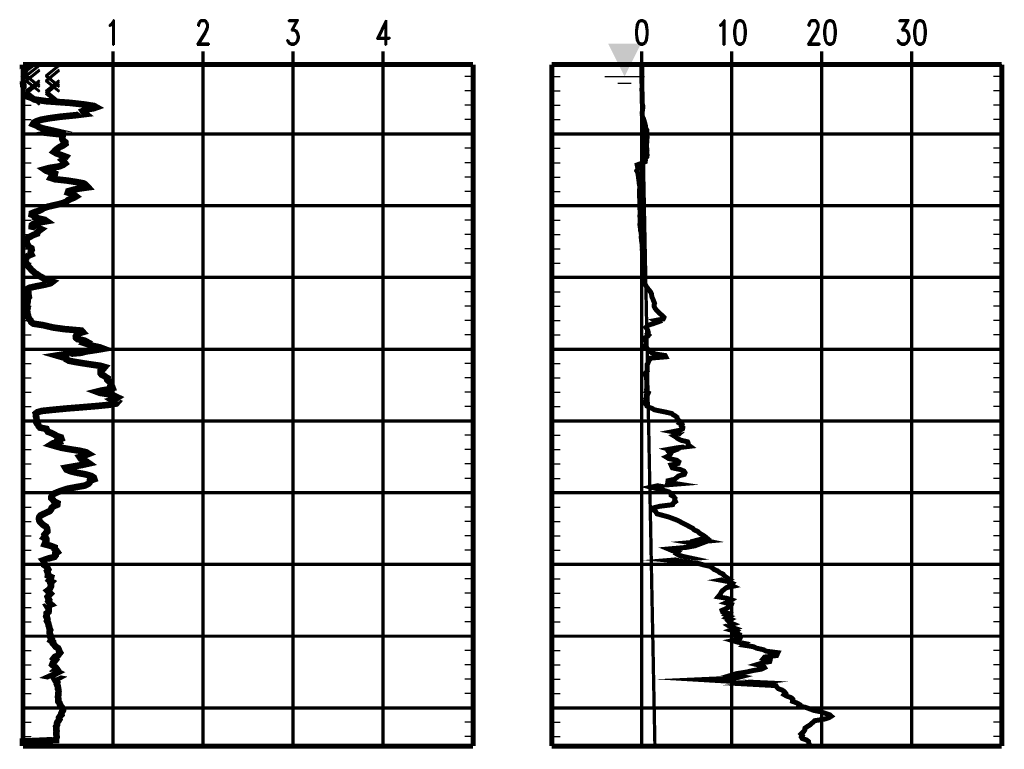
# Model space of a CAD drawing. Extents: x 0 to 10.2, y 0 to 7.6.
# Tile 3 of 5: x 2 to 5, y 3.7 to 5.9. Entities that reach past the tile are written whole.
import ezdxf
from ezdxf.enums import TextEntityAlignment as Align

# ---------------------------------------------------------------- set-up
doc = ezdxf.new("R2010")
doc.units = 0
for name, pattern in [('Dash', [0.12, 0.08, -0.04]), ('Dot', [0.04, 0, -0.04]), ('Solid', [0])]:
    doc.linetypes.add(name, pattern=pattern)
doc.layers.get('0').update_dxf_attribs({"linetype": 'Solid'})
doc.styles.add('ROMAND', font='romand', dxfattribs={"height": 1})

# ---------------------------------------------------------------- blocks, each defined once
blk = doc.blocks.new('DGRFC_WTLEV2')
at = {"color": 7, "linetype": 'Solid'}
for points in [[(-0.06, 0), (0.06, 0)], [(-0.02, -0.02), (0.02, -0.02)]]:
    blk.add_lwpolyline(points, dxfattribs=at)
at = {"color": 7}
blk.add_solid([(0, 0), (0.05, 0.1), (0, 0), (-0.05, 0.1)], dxfattribs=at)

msp = doc.modelspace()

# ---------------------------------------------------------------- linework, layer by layer
at = {"color": 8, "linetype": 'Solid', "const_width": 0.01}
for points in [[(2.27, 5.75), (2.27, 5.79)], [(2.542, 5.75), (2.542, 5.79)], [(2.814, 5.75), (2.814, 5.79)], [(3.086, 5.75), (3.086, 5.79)], [(3.868, 5.75), (3.868, 5.79)], [(3.868, 5.75), (3.868, 5.79)], [(4.14, 5.75), (4.14, 5.79)], [(4.14, 5.75), (4.14, 5.79)], [(4.412, 5.75), (4.412, 5.79)], [(4.412, 5.75), (4.412, 5.79)], [(4.684, 5.75), (4.684, 5.79)], [(4.684, 5.75), (4.684, 5.79)]]:
    msp.add_lwpolyline(points, dxfattribs=at)
at = {"color": 96, "linetype": 'Solid', "const_width": 0.02}
for points in [[(1.998, 5.75), (1.998, 5.7469), (1.998, 5.7436), (2.0113, 5.7404), (2.0067, 5.737), (2.0051, 5.7335), (2.0024, 5.73), (1.998, 5.7265)], [(1.998, 5.7185), (1.9999, 5.7157), (1.9996, 5.7119), (1.998, 5.7094)], [(1.998, 5.7004), (1.9985, 5.6965), (1.9983, 5.6917), (1.9991, 5.6867), (1.9991, 5.6816), (1.998, 5.6783)], [(1.998, 5.6603), (2.0072, 5.655), (2.0233, 5.6496), (2.032, 5.6444), (2.069, 5.6391), (2.1397, 5.6342), (2.183, 5.6293), (2.2126, 5.6246), (2.2194, 5.6208), (2.2115, 5.618), (2.1938, 5.6152), (2.1851, 5.6124), (2.1786, 5.6096), (2.1805, 5.6066), (2.1838, 5.6037), (2.1876, 5.6006), (2.1563, 5.5967), (2.1109, 5.5922), (2.0772, 5.5876), (2.0524, 5.5831), (2.0388, 5.5786), (2.0309, 5.5742), (2.0282, 5.5697), (2.0393, 5.5652), (2.0467, 5.5607), (2.0606, 5.5563), (2.0815, 5.5517), (2.1008, 5.5472), (2.0772, 5.5427), (2.1177, 5.5382), (2.1177, 5.5337), (2.1171, 5.5305), (2.1166, 5.5251), (2.119, 5.5202), (2.1258, 5.5154), (2.1264, 5.5105), (2.1193, 5.5056), (2.109, 5.5007), (2.1022, 5.4958), (2.0959, 5.4909), (2.0913, 5.486), (2.1, 5.481), (2.1144, 5.476), (2.1275, 5.471), (2.1237, 5.4661), (2.1166, 5.4611), (2.122, 5.4562), (2.1256, 5.4513), (2.1188, 5.4465), (2.1068, 5.4418), (2.0777, 5.4374), (2.0622, 5.4331), (2.0684, 5.4288), (2.082, 5.4245), (2.0946, 5.4202), (2.0937, 5.416), (2.0842, 5.4117), (2.0818, 5.4074), (2.0951, 5.4032), (2.1321, 5.3991), (2.1579, 5.395), (2.1808, 5.3908), (2.187, 5.3871), (2.1947, 5.3788), (2.1666, 5.3748), (2.149, 5.3709), (2.1351, 5.367), (2.1337, 5.363), (2.1452, 5.3591), (2.153, 5.3552), (2.1582, 5.3513), (2.1517, 5.3474), (2.1419, 5.3434), (2.1332, 5.3394), (2.1291, 5.3355), (2.1196, 5.3315), (2.106, 5.3276), (2.0883, 5.3237), (2.0714, 5.3197), (2.0603, 5.3158), (2.0546, 5.3119), (2.0467, 5.308), (2.0344, 5.3041), (2.0247, 5.3001), (2.0241, 5.2963), (2.0344, 5.2923), (2.0342, 5.2883), (2.0456, 5.2843), (2.0638, 5.2803), (2.0695, 5.2764), (2.0467, 5.2724), (2.0298, 5.2683), (2.0247, 5.2643), (2.0244, 5.2602), (2.0432, 5.2561), (2.0527, 5.252), (2.0472, 5.2479), (2.0423, 5.2433), (2.041, 5.2391), (2.0296, 5.2348), (2.0214, 5.2305), (2.0135, 5.2261), (2.0089, 5.2217), (2.0092, 5.2172), (2.0078, 5.2128), (2.0102, 5.2083), (2.013, 5.2037), (2.0154, 5.1991), (2.0233, 5.1945), (2.0244, 5.1898), (2.0219, 5.1852), (2.0211, 5.1805), (2.0233, 5.1759), (2.0124, 5.1712), (2.0075, 5.1666), (2.007, 5.1618), (2.0043, 5.1572), (2.0037, 5.1525), (2.0092, 5.1479), (2.0127, 5.1432), (2.0149, 5.1386), (2.0192, 5.134), (2.0233, 5.1294), (2.0282, 5.1248), (2.0328, 5.1202), (2.041, 5.1157), (2.0461, 5.1112), (2.0554, 5.1067), (2.0614, 5.1026), (2.0731, 5.0981), (2.0872, 5.0934), (2.081, 5.0887), (2.0622, 5.0841), (2.0383, 5.0795), (2.017, 5.0748), (2.0092, 5.0701), (2.0102, 5.0655), (2.0143, 5.0609), (2.0143, 5.0562), (2.0149, 5.0515), (2.0157, 5.0468), (2.0121, 5.0421), (2.0124, 5.0374), (2.0119, 5.0327), (2.0113, 5.0281), (2.0094, 5.0234), (2.0108, 5.0186), (2.0119, 5.0139), (2.0105, 5.0092), (2.0105, 5.0045), (2.0113, 4.9997), (2.0119, 4.995), (2.0135, 4.9903), (2.0143, 4.9855), (2.0173, 4.9806), (2.0211, 4.9759), (2.023, 4.9712), (2.0298, 4.9664), (2.0589, 4.9619), (2.0886, 4.9549), (2.1226, 4.9501), (2.1748, 4.9455), (2.1789, 4.9409), (2.1642, 4.9365), (2.1604, 4.9321), (2.1577, 4.9279), (2.1582, 4.9238), (2.1628, 4.9197), (2.1835, 4.9155), (2.1911, 4.9114), (2.1854, 4.9073), (2.1979, 4.9032), (2.2107, 4.899), (2.2297, 4.8949), (2.2409, 4.8907), (2.2167, 4.8866), (2.1889, 4.8825), (2.1732, 4.8783), (2.1256, 4.8742), (2.1003, 4.8702), (2.1139, 4.8662), (2.1288, 4.8623), (2.1294, 4.8584), (2.1367, 4.8545), (2.1555, 4.8507), (2.1783, 4.8469), (2.2044, 4.8429), (2.2316, 4.8391), (2.2452, 4.8352), (2.242, 4.8314), (2.2382, 4.8276), (2.2327, 4.8238), (2.233, 4.8158), (2.2357, 4.8123), (2.2433, 4.8087), (2.248, 4.8052), (2.2534, 4.8017), (2.2529, 4.7967), (2.2567, 4.7931), (2.2613, 4.7895), (2.2632, 4.7859), (2.2629, 4.7823), (2.2621, 4.7787), (2.2676, 4.7751), (2.2689, 4.7715), (2.2575, 4.768), (2.236, 4.7644), (2.2213, 4.7607), (2.2306, 4.7572), (2.2537, 4.7537), (2.27, 4.7501), (2.2771, 4.7466), (2.2844, 4.7431), (2.279, 4.7395), (2.267, 4.7359), (2.273, 4.7323), (2.2831, 4.7287), (2.2798, 4.725), (2.2599, 4.7213), (2.2213, 4.7174), (2.1767, 4.7137), (2.1302, 4.71), (2.0902, 4.7062), (2.0546, 4.7025), (2.0415, 4.6986), (2.0366, 4.6948), (2.0377, 4.691), (2.0369, 4.6872), (2.0383, 4.6833), (2.0388, 4.6794), (2.0396, 4.6727), (2.038, 4.6687), (2.0402, 4.6646), (2.0442, 4.6605), (2.0456, 4.6564), (2.0491, 4.6523), (2.069, 4.6482), (2.0706, 4.644), (2.0731, 4.6398), (2.0842, 4.6356), (2.0929, 4.6313), (2.0997, 4.627), (2.1125, 4.6227), (2.1141, 4.6182), (2.1049, 4.6137), (2.1073, 4.6093), (2.0891, 4.6048), (2.0818, 4.6003), (2.0976, 4.5957), (2.1144, 4.5911), (2.1411, 4.5865), (2.1702, 4.582), (2.1892, 4.5774), (2.1966, 4.5728), (2.1846, 4.5681), (2.1691, 4.5633), (2.1724, 4.5584), (2.1832, 4.5536), (2.1911, 4.5487), (2.1979, 4.5439), (2.1767, 4.5392), (2.1261, 4.5304), (2.1291, 4.5254), (2.1405, 4.5206), (2.1604, 4.5157), (2.1868, 4.5108), (2.2042, 4.5059), (2.2118, 4.501), (2.2134, 4.4962), (2.2001, 4.4914), (2.1993, 4.4865), (2.1947, 4.4817), (2.1851, 4.4769), (2.1577, 4.472), (2.1324, 4.4672), (2.1177, 4.4624), (2.1041, 4.4577), (2.0924, 4.4528), (2.0867, 4.448), (2.084, 4.4432), (2.084, 4.4384), (2.0888, 4.4335), (2.0921, 4.4287), (2.1022, 4.4239), (2.1016, 4.4191), (2.0902, 4.4143), (2.0848, 4.4095), (2.0829, 4.4047), (2.0791, 4.3999), (2.0606, 4.3912), (2.0508, 4.3864), (2.047, 4.3816), (2.0464, 4.3768), (2.047, 4.372), (2.0494, 4.3671), (2.054, 4.3622), (2.0597, 4.3574), (2.0674, 4.3526), (2.0704, 4.3478), (2.0712, 4.343), (2.0717, 4.3381), (2.0671, 4.3333), (2.063, 4.3284), (2.0649, 4.3235), (2.0611, 4.3188), (2.0687, 4.3139), (2.0687, 4.3091), (2.0652, 4.3043), (2.0633, 4.2995), (2.0812, 4.2947), (2.0935, 4.2899), (2.0935, 4.2851), (2.0989, 4.2803), (2.1024, 4.2755), (2.0959, 4.2707), (2.0965, 4.2659), (2.0927, 4.2611), (2.075, 4.2564), (2.0589, 4.2508), (2.0625, 4.2463), (2.0614, 4.2417), (2.0619, 4.237), (2.0687, 4.2324), (2.0717, 4.2278), (2.0742, 4.2231), (2.0709, 4.2185), (2.0728, 4.2138), (2.0739, 4.2093), (2.0733, 4.2047), (2.0831, 4.2001), (2.082, 4.1955), (2.0782, 4.1909), (2.0856, 4.1863), (2.081, 4.1817), (2.0829, 4.1772), (2.0826, 4.1726), (2.0804, 4.168), (2.0782, 4.1633), (2.072, 4.1588), (2.0763, 4.1542), (2.081, 4.1496), (2.0763, 4.145), (2.0725, 4.1404), (2.0742, 4.1358), (2.0769, 4.1312), (2.0747, 4.1266), (2.0774, 4.122), (2.0826, 4.1174), (2.0706, 4.1128), (2.0758, 4.1041), (2.0758, 4.0995), (2.0752, 4.095), (2.0695, 4.0904), (2.0695, 4.0858), (2.0682, 4.0812), (2.0709, 4.0766), (2.072, 4.0721), (2.0706, 4.0675), (2.0733, 4.0629), (2.075, 4.0584), (2.0755, 4.0537), (2.0772, 4.0492), (2.078, 4.0446), (2.0801, 4.04), (2.0782, 4.0355), (2.0785, 4.0309), (2.0801, 4.0263), (2.0788, 4.0217), (2.0815, 4.0172), (2.0845, 4.0126), (2.082, 4.008), (2.0886, 4.0034), (2.0886, 3.9989), (2.0932, 3.9943), (2.0967, 3.9897), (2.1038, 3.9852), (2.1063, 3.9806), (2.1071, 3.9761), (2.1101, 3.9715), (2.1033, 3.9629), (2.094, 3.9583), (2.0905, 3.9538), (2.0962, 3.9492), (2.0927, 3.9447), (2.0883, 3.9401), (2.0864, 3.9355), (2.091, 3.931), (2.0973, 3.9264), (2.1005, 3.9219), (2.0948, 3.9173), (2.1038, 3.9127), (2.0948, 3.9082), (2.0894, 3.9037), (2.0793, 3.8991), (2.103, 3.8946), (2.0946, 3.8901), (2.0973, 3.8855), (2.1016, 3.8809), (2.1003, 3.8764), (2.1024, 3.8719), (2.1035, 3.8673), (2.1035, 3.8628), (2.1052, 3.8583), (2.1054, 3.8537), (2.1049, 3.8492), (2.1049, 3.8446), (2.1041, 3.8401), (2.1041, 3.8356), (2.1052, 3.8311), (2.1046, 3.8243), (2.1079, 3.8198), (2.1095, 3.8153), (2.1117, 3.8109), (2.1152, 3.8063), (2.119, 3.8018), (2.1188, 3.7973), (2.116, 3.7928), (2.1139, 3.7883), (2.1144, 3.7838), (2.1101, 3.7794), (2.1071, 3.7749), (2.1082, 3.7703), (2.1054, 3.7659), (2.1019, 3.7613), (2.1005, 3.7569), (2.1005, 3.7524), (2.0981, 3.7479), (2.0989, 3.7433), (2.0984, 3.7388), (2.0995, 3.7343), (2.0984, 3.7298), (2.0986, 3.7253), (2.0992, 3.7208), (2.0997, 3.7163), (2.0978, 3.7118), (2.0978, 3.7073), (1.998, 3.7028), (1.998, 3.6983), (1.998, 3.6938), (1.998, 3.6893)]]:
    msp.add_lwpolyline(points, dxfattribs=at)
at = {"color": 7, "linetype": 'Solid', "const_width": 0.015}
for points in [[(1.998, 5.75), (3.358, 5.75)], [(1.998, 5.75), (1.998, 3.6891)], [(3.358, 5.75), (3.358, 3.6891)], [(3.596, 5.75), (4.956, 5.75)], [(3.596, 5.75), (3.596, 3.6891)], [(3.596, 5.75), (3.596, 3.6891)], [(4.956, 5.75), (4.956, 3.6891)], [(4.956, 5.75), (4.956, 3.6891)], [(1.998, 3.6891), (3.358, 3.6891)], [(3.596, 3.6891), (4.956, 3.6891)], [(3.596, 3.6891), (4.956, 3.6891)]]:
    msp.add_lwpolyline(points, dxfattribs=at)
at = {"color": 8, "linetype": 'Dot', "const_width": 0.01}
for points in [[(2.27, 5.75), (2.27, 3.6891)], [(2.542, 5.75), (2.542, 3.6891)], [(2.814, 5.75), (2.814, 3.6891)], [(3.086, 5.75), (3.086, 3.6891)], [(3.868, 5.75), (3.868, 3.6891)], [(4.14, 5.75), (4.14, 3.6891)], [(4.412, 5.75), (4.412, 3.6891)], [(4.684, 5.75), (4.684, 3.6891)], [(1.998, 5.5401), (3.358, 5.5401)], [(3.358, 5.5401), (1.998, 5.5401)], [(3.596, 5.5401), (4.956, 5.5401)], [(4.956, 5.5401), (3.596, 5.5401)], [(3.596, 5.5401), (4.956, 5.5401)], [(4.956, 5.5401), (3.596, 5.5401)], [(1.998, 5.3231), (3.358, 5.3231)], [(3.358, 5.3231), (1.998, 5.3231)], [(3.596, 5.3231), (4.956, 5.3231)], [(4.956, 5.3231), (3.596, 5.3231)], [(3.596, 5.3231), (4.956, 5.3231)], [(4.956, 5.3231), (3.596, 5.3231)], [(1.998, 5.1062), (3.358, 5.1062)], [(3.358, 5.1062), (1.998, 5.1062)], [(3.596, 5.1062), (4.956, 5.1062)], [(4.956, 5.1062), (3.596, 5.1062)], [(3.596, 5.1062), (4.956, 5.1062)], [(4.956, 5.1062), (3.596, 5.1062)], [(1.998, 4.8892), (3.358, 4.8892)], [(3.358, 4.8892), (1.998, 4.8892)], [(3.596, 4.8892), (4.956, 4.8892)], [(4.956, 4.8892), (3.596, 4.8892)], [(3.596, 4.8892), (4.956, 4.8892)], [(4.956, 4.8892), (3.596, 4.8892)], [(1.998, 4.6723), (3.358, 4.6723)], [(3.358, 4.6723), (1.998, 4.6723)], [(3.596, 4.6723), (4.956, 4.6723)], [(4.956, 4.6723), (3.596, 4.6723)], [(3.596, 4.6723), (4.956, 4.6723)], [(4.956, 4.6723), (3.596, 4.6723)], [(1.998, 4.4553), (3.358, 4.4553)], [(3.358, 4.4553), (1.998, 4.4553)], [(3.596, 4.4553), (4.956, 4.4553)], [(4.956, 4.4553), (3.596, 4.4553)], [(3.596, 4.4553), (4.956, 4.4553)], [(4.956, 4.4553), (3.596, 4.4553)], [(1.998, 4.2384), (3.358, 4.2384)], [(3.358, 4.2384), (1.998, 4.2384)], [(3.596, 4.2384), (4.956, 4.2384)], [(4.956, 4.2384), (3.596, 4.2384)], [(3.596, 4.2384), (4.956, 4.2384)], [(4.956, 4.2384), (3.596, 4.2384)], [(1.998, 4.0215), (3.358, 4.0215)], [(3.358, 4.0215), (1.998, 4.0215)], [(3.596, 4.0215), (4.956, 4.0215)], [(4.956, 4.0215), (3.596, 4.0215)], [(3.596, 4.0215), (4.956, 4.0215)], [(4.956, 4.0215), (3.596, 4.0215)], [(1.998, 3.8045), (3.358, 3.8045)], [(3.358, 3.8045), (1.998, 3.8045)], [(3.596, 3.8045), (4.956, 3.8045)], [(4.956, 3.8045), (3.596, 3.8045)], [(3.596, 3.8045), (4.956, 3.8045)], [(4.956, 3.8045), (3.596, 3.8045)]]:
    msp.add_lwpolyline(points, dxfattribs=at)
at = {"color": 7, "linetype": 'Solid'}
for points in [[(3.596, 5.75), (4.956, 5.75)], [(1.998, 5.7136), (2.023, 5.7136)], [(3.358, 5.7136), (3.333, 5.7136)], [(3.596, 5.7136), (3.621, 5.7136)], [(3.596, 5.7136), (3.621, 5.7136)], [(4.956, 5.7136), (4.931, 5.7136)], [(4.956, 5.7136), (4.931, 5.7136)], [(1.998, 5.6702), (2.023, 5.6702)], [(3.358, 5.6702), (3.333, 5.6702)], [(3.596, 5.6702), (3.621, 5.6702)], [(3.596, 5.6702), (3.621, 5.6702)], [(4.956, 5.6702), (4.931, 5.6702)], [(4.956, 5.6702), (4.931, 5.6702)], [(1.998, 5.6268), (2.023, 5.6268)], [(3.358, 5.6268), (3.333, 5.6268)], [(3.596, 5.6268), (3.621, 5.6268)], [(3.596, 5.6268), (3.621, 5.6268)], [(4.956, 5.6268), (4.931, 5.6268)], [(4.956, 5.6268), (4.931, 5.6268)], [(1.998, 5.5834), (2.023, 5.5834)], [(3.358, 5.5834), (3.333, 5.5834)], [(3.596, 5.5834), (3.621, 5.5834)], [(3.596, 5.5834), (3.621, 5.5834)], [(4.956, 5.5834), (4.931, 5.5834)], [(4.956, 5.5834), (4.931, 5.5834)], [(1.998, 5.5401), (2.023, 5.5401)], [(3.358, 5.5401), (3.333, 5.5401)], [(3.596, 5.5401), (3.621, 5.5401)], [(3.596, 5.5401), (3.621, 5.5401)], [(4.956, 5.5401), (4.931, 5.5401)], [(4.956, 5.5401), (4.931, 5.5401)], [(1.998, 5.4967), (2.023, 5.4967)], [(3.358, 5.4967), (3.333, 5.4967)], [(3.596, 5.4967), (3.621, 5.4967)], [(3.596, 5.4967), (3.621, 5.4967)], [(4.956, 5.4967), (4.931, 5.4967)], [(4.956, 5.4967), (4.931, 5.4967)], [(1.998, 5.4533), (2.023, 5.4533)], [(3.358, 5.4533), (3.333, 5.4533)], [(3.596, 5.4533), (3.621, 5.4533)], [(3.596, 5.4533), (3.621, 5.4533)], [(4.956, 5.4533), (4.931, 5.4533)], [(4.956, 5.4533), (4.931, 5.4533)], [(1.998, 5.4099), (2.023, 5.4099)], [(3.358, 5.4099), (3.333, 5.4099)], [(3.596, 5.4099), (3.621, 5.4099)], [(3.596, 5.4099), (3.621, 5.4099)], [(4.956, 5.4099), (4.931, 5.4099)], [(4.956, 5.4099), (4.931, 5.4099)], [(1.998, 5.3665), (2.023, 5.3665)], [(3.358, 5.3665), (3.333, 5.3665)], [(3.596, 5.3665), (3.621, 5.3665)], [(3.596, 5.3665), (3.621, 5.3665)], [(4.956, 5.3665), (4.931, 5.3665)], [(4.956, 5.3665), (4.931, 5.3665)], [(1.998, 5.3231), (2.023, 5.3231)], [(3.358, 5.3231), (3.333, 5.3231)], [(3.596, 5.3231), (3.621, 5.3231)], [(3.596, 5.3231), (3.621, 5.3231)], [(4.956, 5.3231), (4.931, 5.3231)], [(4.956, 5.3231), (4.931, 5.3231)], [(1.998, 5.2797), (2.023, 5.2797)], [(3.358, 5.2797), (3.333, 5.2797)], [(3.596, 5.2797), (3.621, 5.2797)], [(3.596, 5.2797), (3.621, 5.2797)], [(4.956, 5.2797), (4.931, 5.2797)], [(4.956, 5.2797), (4.931, 5.2797)], [(1.998, 5.2363), (2.023, 5.2363)], [(3.358, 5.2363), (3.333, 5.2363)], [(3.596, 5.2363), (3.621, 5.2363)], [(3.596, 5.2363), (3.621, 5.2363)], [(4.956, 5.2363), (4.931, 5.2363)], [(4.956, 5.2363), (4.931, 5.2363)], [(1.998, 5.1929), (2.023, 5.1929)], [(3.358, 5.1929), (3.333, 5.1929)], [(3.596, 5.1929), (3.621, 5.1929)], [(3.596, 5.1929), (3.621, 5.1929)], [(4.956, 5.1929), (4.931, 5.1929)], [(4.956, 5.1929), (4.931, 5.1929)], [(1.998, 5.1496), (2.023, 5.1496)], [(3.358, 5.1496), (3.333, 5.1496)], [(3.596, 5.1496), (3.621, 5.1496)], [(3.596, 5.1496), (3.621, 5.1496)], [(4.956, 5.1496), (4.931, 5.1496)], [(4.956, 5.1496), (4.931, 5.1496)], [(1.998, 5.1062), (2.023, 5.1062)], [(3.358, 5.1062), (3.333, 5.1062)], [(3.596, 5.1062), (3.621, 5.1062)], [(3.596, 5.1062), (3.621, 5.1062)], [(4.956, 5.1062), (4.931, 5.1062)], [(4.956, 5.1062), (4.931, 5.1062)], [(1.998, 5.0628), (2.023, 5.0628)], [(3.358, 5.0628), (3.333, 5.0628)], [(3.596, 5.0628), (3.621, 5.0628)], [(3.596, 5.0628), (3.621, 5.0628)], [(4.956, 5.0628), (4.931, 5.0628)], [(4.956, 5.0628), (4.931, 5.0628)], [(1.998, 5.0194), (2.023, 5.0194)], [(3.358, 5.0194), (3.333, 5.0194)], [(3.596, 5.0194), (3.621, 5.0194)], [(3.596, 5.0194), (3.621, 5.0194)], [(4.956, 5.0194), (4.931, 5.0194)], [(4.956, 5.0194), (4.931, 5.0194)], [(1.998, 4.976), (2.023, 4.976)], [(3.358, 4.976), (3.333, 4.976)], [(3.596, 4.976), (3.621, 4.976)], [(3.596, 4.976), (3.621, 4.976)], [(4.956, 4.976), (4.931, 4.976)], [(4.956, 4.976), (4.931, 4.976)], [(1.998, 4.9326), (2.023, 4.9326)], [(3.358, 4.9326), (3.333, 4.9326)], [(3.596, 4.9326), (3.621, 4.9326)], [(3.596, 4.9326), (3.621, 4.9326)], [(4.956, 4.9326), (4.931, 4.9326)], [(4.956, 4.9326), (4.931, 4.9326)], [(1.998, 4.8892), (2.023, 4.8892)], [(3.358, 4.8892), (3.333, 4.8892)], [(3.596, 4.8892), (3.621, 4.8892)], [(3.596, 4.8892), (3.621, 4.8892)], [(4.956, 4.8892), (4.931, 4.8892)], [(4.956, 4.8892), (4.931, 4.8892)], [(1.998, 4.8458), (2.023, 4.8458)], [(3.358, 4.8458), (3.333, 4.8458)], [(3.596, 4.8458), (3.621, 4.8458)], [(3.596, 4.8458), (3.621, 4.8458)], [(4.956, 4.8458), (4.931, 4.8458)], [(4.956, 4.8458), (4.931, 4.8458)], [(1.998, 4.8025), (2.023, 4.8025)], [(3.358, 4.8025), (3.333, 4.8025)], [(3.596, 4.8025), (3.621, 4.8025)], [(3.596, 4.8025), (3.621, 4.8025)], [(4.956, 4.8025), (4.931, 4.8025)], [(4.956, 4.8025), (4.931, 4.8025)], [(1.998, 4.7591), (2.023, 4.7591)], [(3.358, 4.7591), (3.333, 4.7591)], [(3.596, 4.7591), (3.621, 4.7591)], [(3.596, 4.7591), (3.621, 4.7591)], [(4.956, 4.7591), (4.931, 4.7591)], [(4.956, 4.7591), (4.931, 4.7591)], [(1.998, 4.7157), (2.023, 4.7157)], [(3.358, 4.7157), (3.333, 4.7157)], [(3.596, 4.7157), (3.621, 4.7157)], [(3.596, 4.7157), (3.621, 4.7157)], [(4.956, 4.7157), (4.931, 4.7157)], [(4.956, 4.7157), (4.931, 4.7157)], [(1.998, 4.6723), (2.023, 4.6723)], [(3.358, 4.6723), (3.333, 4.6723)], [(3.596, 4.6723), (3.621, 4.6723)], [(3.596, 4.6723), (3.621, 4.6723)], [(4.956, 4.6723), (4.931, 4.6723)], [(4.956, 4.6723), (4.931, 4.6723)], [(1.998, 4.6289), (2.023, 4.6289)], [(3.358, 4.6289), (3.333, 4.6289)], [(3.596, 4.6289), (3.621, 4.6289)], [(3.596, 4.6289), (3.621, 4.6289)], [(4.956, 4.6289), (4.931, 4.6289)], [(4.956, 4.6289), (4.931, 4.6289)], [(1.998, 4.5855), (2.023, 4.5855)], [(3.358, 4.5855), (3.333, 4.5855)], [(3.596, 4.5855), (3.621, 4.5855)], [(3.596, 4.5855), (3.621, 4.5855)], [(4.956, 4.5855), (4.931, 4.5855)], [(4.956, 4.5855), (4.931, 4.5855)], [(1.998, 4.5421), (2.023, 4.5421)], [(3.358, 4.5421), (3.333, 4.5421)], [(3.596, 4.5421), (3.621, 4.5421)], [(3.596, 4.5421), (3.621, 4.5421)], [(4.956, 4.5421), (4.931, 4.5421)], [(4.956, 4.5421), (4.931, 4.5421)], [(1.998, 4.4987), (2.023, 4.4987)], [(3.358, 4.4987), (3.333, 4.4987)], [(3.596, 4.4987), (3.621, 4.4987)], [(3.596, 4.4987), (3.621, 4.4987)], [(4.956, 4.4987), (4.931, 4.4987)], [(4.956, 4.4987), (4.931, 4.4987)], [(1.998, 4.4553), (2.023, 4.4553)], [(3.358, 4.4553), (3.333, 4.4553)], [(3.596, 4.4553), (3.621, 4.4553)], [(3.596, 4.4553), (3.621, 4.4553)], [(4.956, 4.4553), (4.931, 4.4553)], [(4.956, 4.4553), (4.931, 4.4553)], [(1.998, 4.412), (2.023, 4.412)], [(3.358, 4.412), (3.333, 4.412)], [(3.596, 4.412), (3.621, 4.412)], [(3.596, 4.412), (3.621, 4.412)], [(4.956, 4.412), (4.931, 4.412)], [(4.956, 4.412), (4.931, 4.412)], [(1.998, 4.3686), (2.023, 4.3686)], [(3.358, 4.3686), (3.333, 4.3686)], [(3.596, 4.3686), (3.621, 4.3686)], [(3.596, 4.3686), (3.621, 4.3686)], [(4.956, 4.3686), (4.931, 4.3686)], [(4.956, 4.3686), (4.931, 4.3686)], [(1.998, 4.3252), (2.023, 4.3252)], [(3.358, 4.3252), (3.333, 4.3252)], [(3.596, 4.3252), (3.621, 4.3252)], [(3.596, 4.3252), (3.621, 4.3252)], [(4.956, 4.3252), (4.931, 4.3252)], [(4.956, 4.3252), (4.931, 4.3252)], [(1.998, 4.2818), (2.023, 4.2818)], [(3.358, 4.2818), (3.333, 4.2818)], [(3.596, 4.2818), (3.621, 4.2818)], [(3.596, 4.2818), (3.621, 4.2818)], [(4.956, 4.2818), (4.931, 4.2818)], [(4.956, 4.2818), (4.931, 4.2818)], [(1.998, 4.2384), (2.023, 4.2384)], [(3.358, 4.2384), (3.333, 4.2384)], [(3.596, 4.2384), (3.621, 4.2384)], [(3.596, 4.2384), (3.621, 4.2384)], [(4.956, 4.2384), (4.931, 4.2384)], [(4.956, 4.2384), (4.931, 4.2384)], [(1.998, 4.195), (2.023, 4.195)], [(3.358, 4.195), (3.333, 4.195)], [(3.596, 4.195), (3.621, 4.195)], [(3.596, 4.195), (3.621, 4.195)], [(4.956, 4.195), (4.931, 4.195)], [(4.956, 4.195), (4.931, 4.195)], [(1.998, 4.1516), (2.023, 4.1516)], [(3.358, 4.1516), (3.333, 4.1516)], [(3.596, 4.1516), (3.621, 4.1516)], [(3.596, 4.1516), (3.621, 4.1516)], [(4.956, 4.1516), (4.931, 4.1516)], [(4.956, 4.1516), (4.931, 4.1516)], [(1.998, 4.1082), (2.023, 4.1082)], [(3.358, 4.1082), (3.333, 4.1082)], [(3.596, 4.1082), (3.621, 4.1082)], [(3.596, 4.1082), (3.621, 4.1082)], [(4.956, 4.1082), (4.931, 4.1082)], [(4.956, 4.1082), (4.931, 4.1082)], [(1.998, 4.0648), (2.023, 4.0648)], [(3.358, 4.0648), (3.333, 4.0648)], [(3.596, 4.0648), (3.621, 4.0648)], [(3.596, 4.0648), (3.621, 4.0648)], [(4.956, 4.0648), (4.931, 4.0648)], [(4.956, 4.0648), (4.931, 4.0648)], [(1.998, 4.0215), (2.023, 4.0215)], [(3.358, 4.0215), (3.333, 4.0215)], [(3.596, 4.0215), (3.621, 4.0215)], [(3.596, 4.0215), (3.621, 4.0215)], [(4.956, 4.0215), (4.931, 4.0215)], [(4.956, 4.0215), (4.931, 4.0215)], [(1.998, 3.9781), (2.023, 3.9781)], [(3.358, 3.9781), (3.333, 3.9781)], [(3.596, 3.9781), (3.621, 3.9781)], [(3.596, 3.9781), (3.621, 3.9781)], [(4.956, 3.9781), (4.931, 3.9781)], [(4.956, 3.9781), (4.931, 3.9781)], [(1.998, 3.9347), (2.023, 3.9347)], [(3.358, 3.9347), (3.333, 3.9347)], [(3.596, 3.9347), (3.621, 3.9347)], [(3.596, 3.9347), (3.621, 3.9347)], [(4.956, 3.9347), (4.931, 3.9347)], [(4.956, 3.9347), (4.931, 3.9347)], [(1.998, 3.8913), (2.023, 3.8913)], [(3.358, 3.8913), (3.333, 3.8913)], [(3.596, 3.8913), (3.621, 3.8913)], [(3.596, 3.8913), (3.621, 3.8913)], [(4.956, 3.8913), (4.931, 3.8913)], [(4.956, 3.8913), (4.931, 3.8913)], [(1.998, 3.8479), (2.023, 3.8479)], [(3.358, 3.8479), (3.333, 3.8479)], [(3.596, 3.8479), (3.621, 3.8479)], [(3.596, 3.8479), (3.621, 3.8479)], [(4.956, 3.8479), (4.931, 3.8479)], [(4.956, 3.8479), (4.931, 3.8479)], [(1.998, 3.8045), (2.023, 3.8045)], [(3.358, 3.8045), (3.333, 3.8045)], [(3.596, 3.8045), (3.621, 3.8045)], [(3.596, 3.8045), (3.621, 3.8045)], [(4.956, 3.8045), (4.931, 3.8045)], [(4.956, 3.8045), (4.931, 3.8045)], [(1.998, 3.7611), (2.023, 3.7611)], [(3.358, 3.7611), (3.333, 3.7611)], [(3.596, 3.7611), (3.621, 3.7611)], [(3.596, 3.7611), (3.621, 3.7611)], [(4.956, 3.7611), (4.931, 3.7611)], [(4.956, 3.7611), (4.931, 3.7611)], [(1.998, 3.7177), (2.023, 3.7177)], [(3.358, 3.7177), (3.333, 3.7177)], [(3.596, 3.7177), (3.621, 3.7177)], [(3.596, 3.7177), (3.621, 3.7177)], [(4.956, 3.7177), (4.931, 3.7177)], [(4.956, 3.7177), (4.931, 3.7177)]]:
    msp.add_lwpolyline(points, dxfattribs=at)
at = {"color": 132, "linetype": 'Solid', "const_width": 0.015}
msp.add_lwpolyline([(3.8685, 5.75), (3.8682, 5.7469), (3.8678, 5.7436), (3.8681, 5.7404), (3.8682, 5.737), (3.8684, 5.7335), (3.8682, 5.73), (3.8682, 5.7265), (3.8682, 5.7229), (3.8681, 5.7193), (3.8681, 5.7157), (3.8681, 5.7119), (3.8684, 5.7081), (3.8682, 5.7043), (3.8682, 5.7004), (3.8682, 5.6965), (3.8686, 5.6917), (3.8686, 5.6867), (3.8686, 5.6816), (3.8685, 5.6766), (3.8684, 5.6717), (3.8688, 5.6657), (3.8687, 5.6603), (3.8689, 5.655), (3.8689, 5.6496), (3.8687, 5.6444), (3.8693, 5.6391), (3.8692, 5.6342), (3.87, 5.6293), (3.8714, 5.6246), (3.8713, 5.6208), (3.8709, 5.618), (3.8704, 5.6152), (3.8704, 5.6124), (3.8697, 5.6096), (3.8693, 5.6066), (3.8693, 5.6037), (3.8696, 5.6006), (3.8695, 5.5967), (3.87, 5.5922), (3.8725, 5.5876), (3.8741, 5.5831), (3.8755, 5.5786), (3.8767, 5.5742), (3.8778, 5.5697), (3.879, 5.5652), (3.8792, 5.5607), (3.8805, 5.5563), (3.8834, 5.5517), (3.8836, 5.5472), (3.8825, 5.5427), (3.8845, 5.5382), (3.8833, 5.5337), (3.8845, 5.5305), (3.8834, 5.5251), (3.8833, 5.5202), (3.8832, 5.5154), (3.8826, 5.5105), (3.8818, 5.5056), (3.8826, 5.5007), (3.883, 5.4958), (3.8838, 5.4909), (3.8831, 5.486), (3.8835, 5.481), (3.8841, 5.476), (3.8833, 5.471), (3.876, 5.4661), (3.8789, 5.4611), (3.8785, 5.4562), (3.8674, 5.4513), (3.8539, 5.4465), (3.8548, 5.4418), (3.8558, 5.4374), (3.8555, 5.4331), (3.8527, 5.4288), (3.8551, 5.4245), (3.8563, 5.4202), (3.8568, 5.416), (3.8577, 5.4117), (3.8582, 5.4074), (3.8586, 5.4032), (3.8592, 5.3991), (3.8598, 5.395), (3.8603, 5.3908), (3.8606, 5.3871), (3.8626, 5.3788), (3.8617, 5.3748), (3.861, 5.3709), (3.8607, 5.367), (3.8605, 5.363), (3.8606, 5.3591), (3.8608, 5.3552), (3.8611, 5.3513), (3.8613, 5.3474), (3.8617, 5.3434), (3.8621, 5.3394), (3.8621, 5.3355), (3.8617, 5.3315), (3.8619, 5.3276), (3.862, 5.3237), (3.8622, 5.3197), (3.8622, 5.3158), (3.8624, 5.3119), (3.8627, 5.308), (3.8629, 5.3041), (3.8632, 5.3001), (3.8626, 5.2963), (3.8619, 5.2923), (3.8626, 5.2883), (3.863, 5.2843), (3.8633, 5.2803), (3.8633, 5.2764), (3.8633, 5.2724), (3.8624, 5.2683), (3.8623, 5.2643), (3.8629, 5.2602), (3.8635, 5.2561), (3.8638, 5.252), (3.8642, 5.2479), (3.8656, 5.2433), (3.866, 5.2391), (3.8668, 5.2348), (3.8664, 5.2305), (3.8663, 5.2261), (3.8668, 5.2217), (3.8673, 5.2172), (3.8678, 5.2128), (3.8687, 5.2083), (3.8691, 5.2037), (3.8695, 5.1991), (3.8696, 5.1945), (3.8693, 5.1898), (3.8698, 5.1852), (3.8697, 5.1805), (3.87, 5.1759), (3.8704, 5.1712), (3.8712, 5.1666), (3.8708, 5.1618), (3.8704, 5.1572), (3.8709, 5.1525), (3.8712, 5.1479), (3.8711, 5.1432), (3.8716, 5.1386), (3.872, 5.134), (3.8726, 5.1294), (3.8733, 5.1248), (3.8738, 5.1202), (3.8742, 5.1157), (3.8744, 5.1112), (3.8744, 5.1067), (3.8737, 5.1026), (3.8747, 5.0981), (3.8755, 5.0934), (3.8762, 5.0887), (3.879, 5.0841), (3.8814, 5.0795), (3.8849, 5.0748), (3.8881, 5.0701), (3.8921, 5.0655), (3.8954, 5.0609), (3.8975, 5.0562), (3.8978, 5.0515), (3.8987, 5.0468), (3.901, 5.0421), (3.9028, 5.0374), (3.9048, 5.0327), (3.9067, 5.0281), (3.9051, 5.0234), (3.9053, 5.0186), (3.9076, 5.0139), (3.9108, 5.0092), (3.9154, 5.0045), (3.9195, 4.9997), (3.9251, 4.995), (3.9307, 4.9903), (3.935, 4.9855), (3.9328, 4.9806), (3.908, 4.9759), (3.9158, 4.9712), (3.9024, 4.9664), (3.8876, 4.9619), (3.8806, 4.9549), (3.8842, 4.9501), (3.8863, 4.9455), (3.8875, 4.9409), (3.8847, 4.9365), (3.8891, 4.9321), (3.8851, 4.9279), (3.8779, 4.9238), (3.8799, 4.9197), (3.8797, 4.9155), (3.8809, 4.9114), (3.8811, 4.9073), (3.8804, 4.9032), (3.8786, 4.899), (3.8815, 4.8949), (3.8852, 4.8907), (3.8864, 4.8866), (3.8933, 4.8825), (3.8982, 4.8783), (3.9124, 4.8742), (3.9384, 4.8702), (3.9405, 4.8662), (3.895, 4.8623), (3.8926, 4.8584), (3.8894, 4.8545), (3.888, 4.8507), (3.8866, 4.8469), (3.8839, 4.8429), (3.8843, 4.8391), (3.8839, 4.8352), (3.8843, 4.8314), (3.8844, 4.8276), (3.8847, 4.8238), (3.8785, 4.8158), (3.8787, 4.8123), (3.8806, 4.8087), (3.8817, 4.8052), (3.8817, 4.8017), (3.8828, 4.7967), (3.8831, 4.7931), (3.8833, 4.7895), (3.8832, 4.7859), (3.8834, 4.7823), (3.8836, 4.7787), (3.8833, 4.7751), (3.8832, 4.7715), (3.8825, 4.768), (3.883, 4.7644), (3.8817, 4.7607), (3.8877, 4.7572), (3.8864, 4.7537), (3.8822, 4.7501), (3.8825, 4.7466), (3.8822, 4.7431), (3.8805, 4.7395), (3.8808, 4.7359), (3.8801, 4.7323), (3.8791, 4.7287), (3.8787, 4.725), (3.8819, 4.7213), (3.8834, 4.7174), (3.8895, 4.7137), (3.8998, 4.71), (3.9054, 4.7062), (3.9228, 4.7025), (3.942, 4.6986), (3.9585, 4.6948), (3.9624, 4.691), (3.9696, 4.6872), (3.9745, 4.6833), (3.9748, 4.6794), (3.9808, 4.6727), (3.9876, 4.6687), (3.9829, 4.6646), (3.9896, 4.6605), (3.9878, 4.6564), (3.9921, 4.6523), (3.9912, 4.6482), (3.9825, 4.644), (3.9611, 4.6398), (3.9833, 4.6356), (3.9784, 4.6313), (3.9655, 4.627), (3.9724, 4.6227), (3.9776, 4.6182), (3.9874, 4.6137), (4.0064, 4.6093), (4.0084, 4.6048), (4.0078, 4.6003), (4.014, 4.5957), (3.9753, 4.5911), (3.9492, 4.5865), (3.9633, 4.582), (3.9509, 4.5774), (3.9548, 4.5728), (3.9516, 4.5681), (3.9416, 4.5633), (3.9496, 4.5584), (3.9733, 4.5536), (3.9798, 4.5487), (3.978, 4.5439), (3.9563, 4.5392), (3.9604, 4.5304), (3.9843, 4.5254), (3.9955, 4.5206), (3.9986, 4.5157), (3.9966, 4.5108), (3.9793, 4.5059), (3.9732, 4.501), (3.9678, 4.4962), (3.9472, 4.4914), (3.9465, 4.4865), (3.977, 4.4817), (3.9181, 4.4769), (3.8959, 4.472), (3.9147, 4.4672), (3.9344, 4.4624), (3.9503, 4.4577), (3.9559, 4.4528), (3.9564, 4.448), (3.9646, 4.4432), (3.9683, 4.4384), (3.9673, 4.4335), (3.9698, 4.4287), (3.9633, 4.4239), (3.9613, 4.4191), (3.9223, 4.4143), (3.9039, 4.4095), (3.8999, 4.4047), (3.9086, 4.3999), (3.9142, 4.3912), (3.9327, 4.3864), (3.9501, 4.3816), (3.9628, 4.3768), (3.9755, 4.372), (3.9848, 4.3671), (3.9937, 4.3622), (4.0038, 4.3574), (4.0123, 4.3526), (4.022, 4.3478), (4.0261, 4.343), (4.0374, 4.3381), (4.0419, 4.3333), (4.05, 4.3284), (4.0579, 4.3235), (4.0636, 4.3188), (4.0443, 4.3139), (4.067, 4.3091), (4.0133, 4.3043), (4.0412, 4.2995), (4.0284, 4.2947), (4.0022, 4.2899), (3.9484, 4.2851), (3.9598, 4.2803), (3.9773, 4.2755), (3.9728, 4.2707), (3.9807, 4.2659), (3.9988, 4.2611), (4.0208, 4.2564), (3.9545, 4.2508), (4.0011, 4.2463), (4.0376, 4.2417), (4.0545, 4.237), (4.0749, 4.2324), (4.0812, 4.2278), (4.0869, 4.2231), (4.0975, 4.2185), (4.1031, 4.2138), (4.1134, 4.2093), (4.1167, 4.2047), (4.1225, 4.2001), (4.1296, 4.1955), (4.106, 4.1909), (4.1312, 4.1863), (4.1411, 4.1817), (4.136, 4.1772), (4.1447, 4.1726), (4.1234, 4.168), (4.1177, 4.1633), (4.1116, 4.1588), (4.108, 4.1542), (4.1059, 4.1496), (4.1024, 4.145), (4.0986, 4.1404), (4.1261, 4.1358), (4.1398, 4.1312), (4.1331, 4.1266), (4.1223, 4.122), (4.139, 4.1174), (4.1371, 4.1128), (4.1216, 4.1041), (4.1105, 4.0995), (4.1122, 4.095), (4.1293, 4.0904), (4.1226, 4.0858), (4.1334, 4.0812), (4.1251, 4.0766), (4.137, 4.0721), (4.129, 4.0675), (4.1332, 4.0629), (4.144, 4.0584), (4.1292, 4.0537), (4.1362, 4.0492), (4.1502, 4.0446), (4.1377, 4.04), (4.1548, 4.0355), (4.1507, 4.0309), (4.1625, 4.0263), (4.1611, 4.0217), (4.1658, 4.0172), (4.164, 4.0126), (4.1424, 4.008), (4.1579, 4.0034), (4.1809, 3.9989), (4.1757, 3.9943), (4.205, 3.9897), (4.2144, 3.9852), (4.2354, 3.9806), (4.2437, 3.9761), (4.2794, 3.9715), (4.2753, 3.9629), (4.2391, 3.9583), (4.2354, 3.9538), (4.2559, 3.9492), (4.2549, 3.9447), (4.2311, 3.9401), (4.2161, 3.9355), (4.2361, 3.931), (4.239, 3.9264), (4.2297, 3.9219), (4.2034, 3.9173), (4.1832, 3.9127), (4.1544, 3.9082), (4.1395, 3.9037), (4.1682, 3.8991), (4.151, 3.8946), (4.0518, 3.8901), (4.129, 3.8855), (4.2267, 3.8809), (4.1927, 3.8764), (4.2735, 3.8719), (4.2759, 3.8673), (4.2802, 3.8628), (4.2926, 3.8583), (4.299, 3.8537), (4.3025, 3.8492), (4.2981, 3.8446), (4.306, 3.8401), (4.3191, 3.8356), (4.3244, 3.8311), (4.3234, 3.8243), (4.3358, 3.8198), (4.344, 3.8153), (4.3423, 3.8109), (4.3621, 3.8063), (4.375, 3.8018), (4.3866, 3.7973), (4.409, 3.7928), (4.4217, 3.7883), (4.4359, 3.7838), (4.4407, 3.7794), (4.4335, 3.7749), (4.4189, 3.7703), (4.3906, 3.7659), (4.3855, 3.7613), (4.3805, 3.7569), (4.3753, 3.7524), (4.3678, 3.7479), (4.3611, 3.7433), (4.3609, 3.7388), (4.3583, 3.7343), (4.3538, 3.7298), (4.3489, 3.7253), (4.3531, 3.7208), (4.3502, 3.7163), (4.353, 3.7118), (4.3665, 3.7073), (4.3719, 3.7028), (4.3724, 3.6983), (4.3745, 3.6938), (4.3762, 3.6893)], dxfattribs=at)
at = {"color": 132, "linetype": 'Dash', "const_width": 0.01}
msp.add_lwpolyline([(3.868, 5.75), (3.868, 5.7469), (3.868, 5.7436), (3.868, 5.7404), (3.868, 5.737), (3.868, 5.7335), (3.868, 5.73), (3.868, 5.7265), (3.868, 5.7229), (3.868, 5.7193), (3.868, 5.7157), (3.868, 5.7119), (3.8681, 5.7081), (3.8682, 5.7043), (3.8682, 5.7004), (3.8683, 5.6965), (3.8684, 5.6917), (3.8685, 5.6867), (3.8686, 5.6816), (3.8687, 5.6766), (3.8688, 5.6717), (3.8689, 5.6657), (3.869, 5.6603), (3.8691, 5.655), (3.8693, 5.6496), (3.8694, 5.6444), (3.8695, 5.6391), (3.8696, 5.6342), (3.8697, 5.6293), (3.8697, 5.6246), (3.8698, 5.6208), (3.8699, 5.618), (3.8699, 5.6152), (3.87, 5.6124), (3.87, 5.6096), (3.8701, 5.6066), (3.8701, 5.6037), (3.8702, 5.6006), (3.8703, 5.5967), (3.8704, 5.5922), (3.8705, 5.5876), (3.8706, 5.5831), (3.8706, 5.5786), (3.8707, 5.5742), (3.8708, 5.5697), (3.8709, 5.5652), (3.871, 5.5607), (3.8711, 5.5563), (3.8712, 5.5517), (3.8713, 5.5472), (3.8713, 5.5427), (3.8714, 5.5382), (3.8715, 5.5337), (3.8716, 5.5305), (3.8717, 5.5251), (3.8718, 5.5202), (3.8719, 5.5154), (3.872, 5.5105), (3.8721, 5.5056), (3.8722, 5.5007), (3.8723, 5.4958), (3.8724, 5.4909), (3.8725, 5.486), (3.8725, 5.481), (3.8727, 5.476), (3.8727, 5.471), (3.8728, 5.4661), (3.873, 5.4611), (3.873, 5.4562), (3.8731, 5.4513), (3.8732, 5.4465), (3.8733, 5.4418), (3.8734, 5.4374), (3.8735, 5.4331), (3.8736, 5.4288), (3.8737, 5.4245), (3.8737, 5.4202), (3.8738, 5.416), (3.8739, 5.4117), (3.874, 5.4074), (3.8741, 5.4032), (3.8741, 5.3991), (3.8742, 5.395), (3.8743, 5.3908), (3.8744, 5.3871), (3.8746, 5.3788), (3.8746, 5.3748), (3.8747, 5.3709), (3.8748, 5.367), (3.8749, 5.363), (3.8749, 5.3591), (3.875, 5.3552), (3.8751, 5.3513), (3.8752, 5.3474), (3.8752, 5.3434), (3.8753, 5.3394), (3.8754, 5.3355), (3.8755, 5.3315), (3.8756, 5.3276), (3.8756, 5.3237), (3.8757, 5.3197), (3.8758, 5.3158), (3.8759, 5.3119), (3.8759, 5.308), (3.876, 5.3041), (3.8761, 5.3001), (3.8762, 5.2963), (3.8762, 5.2923), (3.8763, 5.2883), (3.8764, 5.2843), (3.8765, 5.2803), (3.8766, 5.2764), (3.8766, 5.2724), (3.8767, 5.2683), (3.8768, 5.2643), (3.8769, 5.2602), (3.8769, 5.2561), (3.877, 5.252), (3.8771, 5.2479), (3.8772, 5.2433), (3.8773, 5.2391), (3.8774, 5.2348), (3.8775, 5.2305), (3.8775, 5.2261), (3.8776, 5.2217), (3.8777, 5.2172), (3.8778, 5.2128), (3.8779, 5.2083), (3.878, 5.2037), (3.8781, 5.1991), (3.8781, 5.1945), (3.8783, 5.1898), (3.8783, 5.1852), (3.8784, 5.1805), (3.8785, 5.1759), (3.8786, 5.1712), (3.8787, 5.1666), (3.8788, 5.1618), (3.8789, 5.1572), (3.879, 5.1525), (3.8791, 5.1479), (3.8792, 5.1432), (3.8793, 5.1386), (3.8793, 5.134), (3.8794, 5.1294), (3.8795, 5.1248), (3.8796, 5.1202), (3.8797, 5.1157), (3.8798, 5.1112), (3.8799, 5.1067), (3.88, 5.1026), (3.88, 5.0981), (3.8801, 5.0934), (3.8802, 5.0887), (3.8803, 5.0841), (3.8804, 5.0795), (3.8805, 5.0748), (3.8806, 5.0701), (3.8807, 5.0655), (3.8808, 5.0609), (3.8809, 5.0562), (3.8809, 5.0515), (3.8811, 5.0468), (3.8811, 5.0421), (3.8812, 5.0374), (3.8813, 5.0327), (3.8814, 5.0281), (3.8815, 5.0234), (3.8816, 5.0186), (3.8817, 5.0139), (3.8818, 5.0092), (3.8819, 5.0045), (3.882, 4.9997), (3.8821, 4.995), (3.8821, 4.9903), (3.8823, 4.9855), (3.8823, 4.9806), (3.8824, 4.9759), (3.8825, 4.9712), (3.8826, 4.9664), (3.8827, 4.9619), (3.8829, 4.9549), (3.8829, 4.9501), (3.883, 4.9455), (3.8831, 4.9409), (3.8832, 4.9365), (3.8833, 4.9321), (3.8834, 4.9279), (3.8834, 4.9238), (3.8835, 4.9197), (3.8836, 4.9155), (3.8837, 4.9114), (3.8838, 4.9073), (3.8839, 4.9032), (3.8839, 4.899), (3.884, 4.8949), (3.8841, 4.8907), (3.8842, 4.8866), (3.8843, 4.8825), (3.8843, 4.8783), (3.8844, 4.8742), (3.8845, 4.8702), (3.8846, 4.8662), (3.8846, 4.8623), (3.8847, 4.8584), (3.8848, 4.8545), (3.8849, 4.8507), (3.885, 4.8469), (3.885, 4.8429), (3.8851, 4.8391), (3.8852, 4.8352), (3.8853, 4.8314), (3.8853, 4.8276), (3.8854, 4.8238), (3.8856, 4.8158), (3.8856, 4.8123), (3.8857, 4.8087), (3.8858, 4.8052), (3.8858, 4.8017), (3.886, 4.7967), (3.886, 4.7931), (3.8861, 4.7895), (3.8861, 4.7859), (3.8862, 4.7823), (3.8863, 4.7787), (3.8864, 4.7751), (3.8864, 4.7715), (3.8865, 4.768), (3.8866, 4.7644), (3.8867, 4.7607), (3.8867, 4.7572), (3.8868, 4.7537), (3.8868, 4.7501), (3.8869, 4.7466), (3.887, 4.7431), (3.8871, 4.7395), (3.8871, 4.7359), (3.8872, 4.7323), (3.8873, 4.7287), (3.8873, 4.725), (3.8874, 4.7213), (3.8875, 4.7174), (3.8876, 4.7137), (3.8876, 4.71), (3.8877, 4.7062), (3.8878, 4.7025), (3.8879, 4.6986), (3.8879, 4.6948), (3.888, 4.691), (3.8881, 4.6872), (3.8882, 4.6833), (3.8882, 4.6794), (3.8884, 4.6727), (3.8885, 4.6687), (3.8885, 4.6646), (3.8886, 4.6605), (3.8887, 4.6564), (3.8888, 4.6523), (3.8888, 4.6482), (3.8889, 4.644), (3.889, 4.6398), (3.8891, 4.6356), (3.8892, 4.6313), (3.8893, 4.627), (3.8894, 4.6227), (3.8894, 4.6182), (3.8895, 4.6137), (3.8896, 4.6093), (3.8897, 4.6048), (3.8898, 4.6003), (3.8899, 4.5957), (3.89, 4.5911), (3.8901, 4.5865), (3.8901, 4.582), (3.8902, 4.5774), (3.8903, 4.5728), (3.8904, 4.5681), (3.8905, 4.5633), (3.8906, 4.5584), (3.8907, 4.5536), (3.8908, 4.5487), (3.8909, 4.5439), (3.891, 4.5392), (3.8911, 4.5304), (3.8913, 4.5254), (3.8913, 4.5206), (3.8914, 4.5157), (3.8915, 4.5108), (3.8916, 4.5059), (3.8917, 4.501), (3.8918, 4.4962), (3.8919, 4.4914), (3.892, 4.4865), (3.8921, 4.4817), (3.8922, 4.4769), (3.8923, 4.472), (3.8924, 4.4672), (3.8925, 4.4624), (3.8926, 4.4577), (3.8927, 4.4528), (3.8928, 4.448), (3.8929, 4.4432), (3.8929, 4.4384), (3.8931, 4.4335), (3.8931, 4.4287), (3.8932, 4.4239), (3.8933, 4.4191), (3.8934, 4.4143), (3.8935, 4.4095), (3.8936, 4.4047), (3.8937, 4.3999), (3.8939, 4.3912), (3.894, 4.3864), (3.8941, 4.3816), (3.8942, 4.3768), (3.8942, 4.372), (3.8944, 4.3671), (3.8944, 4.3622), (3.8945, 4.3574), (3.8946, 4.3526), (3.8947, 4.3478), (3.8948, 4.343), (3.8949, 4.3381), (3.895, 4.3333), (3.8951, 4.3284), (3.8952, 4.3235), (3.8953, 4.3188), (3.8954, 4.3139), (3.8955, 4.3091), (3.8956, 4.3043), (3.8957, 4.2995), (3.8958, 4.2947), (3.8959, 4.2899), (3.896, 4.2851), (3.896, 4.2803), (3.8962, 4.2755), (3.8962, 4.2707), (3.8963, 4.2659), (3.8964, 4.2611), (3.8965, 4.2564), (3.8966, 4.2508), (3.8967, 4.2463), (3.8968, 4.2417), (3.8969, 4.237), (3.897, 4.2324), (3.8971, 4.2278), (3.8972, 4.2231), (3.8973, 4.2185), (3.8973, 4.2138), (3.8974, 4.2093), (3.8975, 4.2047), (3.8976, 4.2001), (3.8977, 4.1955), (3.8978, 4.1909), (3.8979, 4.1863), (3.898, 4.1817), (3.8981, 4.1772), (3.8982, 4.1726), (3.8982, 4.168), (3.8983, 4.1633), (3.8984, 4.1588), (3.8985, 4.1542), (3.8986, 4.1496), (3.8987, 4.145), (3.8988, 4.1404), (3.8989, 4.1358), (3.899, 4.1312), (3.8991, 4.1266), (3.8991, 4.122), (3.8992, 4.1174), (3.8993, 4.1128), (3.8995, 4.1041), (3.8996, 4.0995), (3.8997, 4.095), (3.8998, 4.0904), (3.8999, 4.0858), (3.8999, 4.0812), (3.9, 4.0766), (3.9001, 4.0721), (3.9002, 4.0675), (3.9003, 4.0629), (3.9004, 4.0584), (3.9005, 4.0537), (3.9006, 4.0492), (3.9007, 4.0446), (3.9007, 4.04), (3.9008, 4.0355), (3.9009, 4.0309), (3.901, 4.0263), (3.9011, 4.0217), (3.9012, 4.0172), (3.9013, 4.0126), (3.9014, 4.008), (3.9015, 4.0034), (3.9016, 3.9989), (3.9016, 3.9943), (3.9017, 3.9897), (3.9018, 3.9852), (3.9019, 3.9806), (3.902, 3.9761), (3.9021, 3.9715), (3.9022, 3.9629), (3.9024, 3.9583), (3.9024, 3.9538), (3.9025, 3.9492), (3.9026, 3.9447), (3.9027, 3.9401), (3.9028, 3.9355), (3.9029, 3.931), (3.903, 3.9264), (3.9031, 3.9219), (3.9031, 3.9173), (3.9033, 3.9127), (3.9033, 3.9082), (3.9034, 3.9037), (3.9035, 3.8991), (3.9036, 3.8946), (3.9037, 3.8901), (3.9038, 3.8855), (3.9038, 3.8809), (3.904, 3.8764), (3.904, 3.8719), (3.9041, 3.8673), (3.9042, 3.8628), (3.9043, 3.8583), (3.9044, 3.8537), (3.9045, 3.8492), (3.9046, 3.8446), (3.9047, 3.8401), (3.9047, 3.8356), (3.9048, 3.8311), (3.905, 3.8243), (3.905, 3.8198), (3.9052, 3.8153), (3.9052, 3.8109), (3.9053, 3.8063), (3.9054, 3.8018), (3.9055, 3.7973), (3.9056, 3.7928), (3.9057, 3.7883), (3.9058, 3.7838), (3.9059, 3.7794), (3.9059, 3.7749), (3.906, 3.7703), (3.9061, 3.7659), (3.9062, 3.7613), (3.9063, 3.7569), (3.9064, 3.7524), (3.9065, 3.7479), (3.9065, 3.7433), (3.9067, 3.7388), (3.9067, 3.7343), (3.9068, 3.7298), (3.9069, 3.7253), (3.907, 3.7208), (3.9071, 3.7163), (3.9072, 3.7118), (3.9072, 3.7073), (3.9074, 3.7028), (3.9074, 3.6983), (3.9075, 3.6938), (3.9076, 3.6893)], dxfattribs=at)

# ---------------------------------------------------------------- block references
msp.add_blockref('DGRFC_WTLEV2', (3.816, 5.7136))

# ---------------------------------------------------------------- texts
at = {"color": 7, "style": 'ROMAND', "width": 0.78}
for s, p in [('1', (2.27, 5.81)), ('2', (2.542, 5.81)), ('3', (2.814, 5.81)), ('4', (3.086, 5.81)), ('0', (3.868, 5.81)), ('0', (3.868, 5.81)), ('10', (4.14, 5.81)), ('10', (4.14, 5.81)), ('20', (4.412, 5.81)), ('20', (4.412, 5.81)), ('30', (4.684, 5.81)), ('30', (4.684, 5.81))]:
    msp.add_text(s, height=0.0744, dxfattribs=at).set_placement(p, align=Align.CENTER)
for p in [(1.998, 5.7229), (1.998, 5.7193), (1.998, 5.7081), (1.998, 5.7043), (1.998, 5.6766), (1.998, 5.6717), (1.998, 5.6657)]:
    msp.add_text('<<', height=0.0744, dxfattribs=at).set_placement(p, align=Align.MIDDLE_LEFT)

doc.saveas('drawing.dxf')
